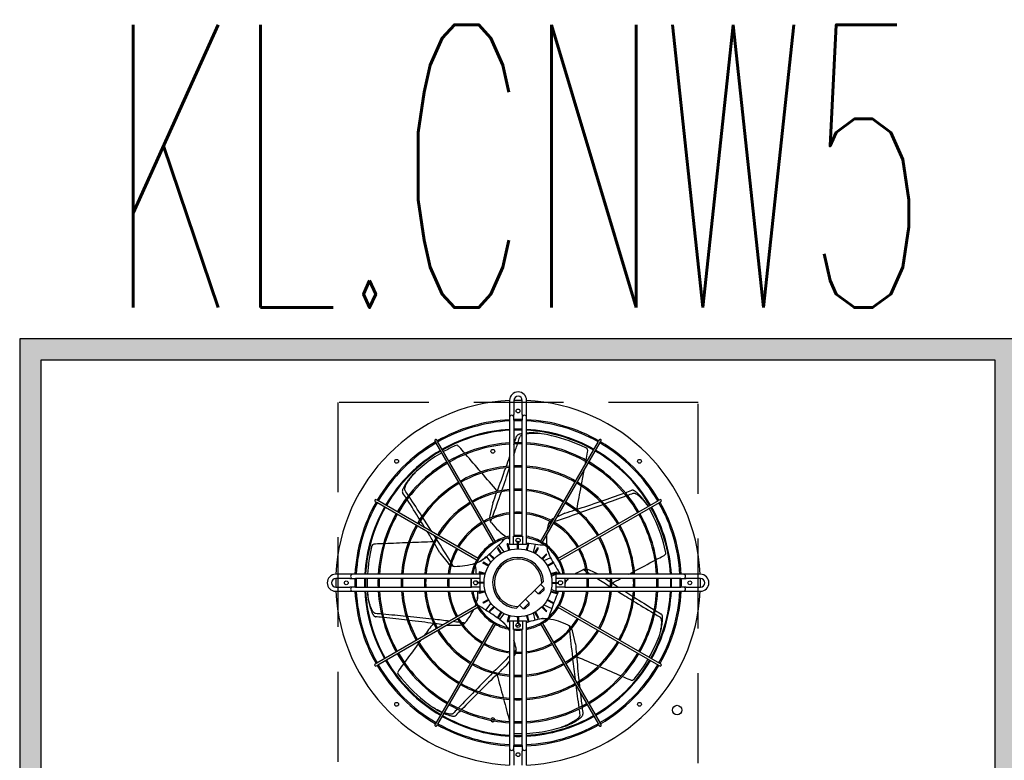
# Model space of a CAD drawing. Header units: millimetres. Extents: x -7955266 to 72030, y -46136 to 9299934.
# Tile 151 of 203: x -5109528 to -5108832, y 6622681 to 6623204. Entities that reach past the tile are written whole.
import ezdxf
from ezdxf.enums import TextEntityAlignment as Align

# ---------------------------------------------------------------- set-up
doc = ezdxf.new("R2010")
doc.units = ezdxf.units.MM
doc.header["$LTSCALE"] = 10
doc.linetypes.add('HIDDEN', pattern=[9.525, 6.35, -3.175])
for name, color, linetype, lineweight in [('BMS_urzadzenia_nr_obw_magistrala', 140, 'Continuous', 13), ('BMS_urzadzenia_WE_WY', 30, 'Continuous', 20), ('IE_ATRYBUTY_ BLOCK_1', 7, 'Continuous', 25), ('IE_ATRYBUTY_ BLOCK_2', 7, 'Continuous', 18), ('IE_urzadzenia', 30, 'Continuous', 25), ('IE_urzadzenia_nr_obw', 94, 'Continuous', 20)]:
    doc.layers.add(name, color=color, linetype=linetype, lineweight=lineweight)
doc.styles.add('ROMANS', font='romans.shx', dxfattribs={"width": 0.8})

# ---------------------------------------------------------------- blocks, each defined once
blk = doc.blocks.new('urzadzenie_klimatyzatorZ')
h = blk.add_hatch(color=256)
h.paths.add_polyline_path([(-337.5, -330), (337.5, -330), (337.5, -15), (-337.5, -15)], flags=16)
h.paths.add_polyline_path([(-352.5, -345), (352.5, -345), (352.5, 0), (-352.5, 0)])
at = {"linetype": 'HIDDEN'}
for p, q in [((-127.5, -45), (-127.5, -300)), ((127.5, -45), (-127.5, -45)), ((127.5, -300), (127.5, -45))]:
    blk.add_line(p, q, dxfattribs=at)
for p, q in [((-6, -43.5), (-6, -53.55)), ((-3, -43.5), (-3, -53.55)), ((3, -53.55), (3, -43.5)), ((6, -53.55), (6, -43.5)), ((-6, -53.55), (-6, -55.5)), ((-6, -55.5), (-6, -57.45)), ((-3, -55.5), (-3, -53.55)), ((-3, -57.45), (-3, -55.5)), ((3, -53.55), (3, -55.5)), ((3, -55.5), (3, -57.45)), ((6, -55.5), (6, -53.55)), ((6, -57.45), (6, -55.5)), ((-6, -57.45), (-6, -145.5)), ((-3, -57.45), (-3, -139.5)), ((3, -139.5), (3, -57.45)), ((6, -145.5), (6, -57.45)), ((-58.77, -72.2), (-58.17, -73.24)), ((-17.15, -144.3), (-58.17, -73.24)), ((-56.88, -72.49), (-57.48, -71.45)), ((-15.85, -143.55), (-56.88, -72.49)), ((15.85, -143.55), (56.88, -72.49)), ((17.15, -144.3), (58.17, -73.24)), ((57.48, -71.45), (56.88, -72.49)), ((58.17, -73.24), (58.77, -72.2)), ((-101.05, -115.02), (-100.01, -115.62)), ((-99.26, -114.33), (-100.3, -113.73)), ((-28.95, -156.65), (-100.01, -115.62)), ((-28.2, -155.35), (-99.26, -114.33)), ((-17.87, -115.96), (-19.97, -125.17)), ((28.2, -155.35), (99.26, -114.33)), ((28.95, -156.65), (100.01, -115.62)), ((100.3, -113.73), (99.26, -114.33)), ((100.01, -115.62), (101.05, -115.02)), ((33.06, -123.28), (27.83, -125.8)), ((25.43, -126.96), (24.55, -127.38)), ((-15.85, -143.55), (-17.15, -144.3)), ((-9.8, -150.59), (-13.66, -145.75)), ((-7.09, -144.89), (-7.67, -145.05)), ((-6.5, -149.4), (-7.67, -145.05)), ((-5.92, -149.24), (-7.09, -144.89)), ((-3.2, -145.5), (-6, -145.5)), ((-3.2, -145.5), (-3.2, -139.5)), ((-3.2, -139.5), (3.2, -139.5)), ((-0.3, -145.5), (-3.2, -145.5)), ((0.37, -143.49), (-0.84, -143.21)), ((-0.3, -148.5), (-0.3, -144)), ((0.3, -144), (-0.3, -144)), ((0.3, -148.5), (0.3, -144)), ((3.2, -145.5), (0.3, -145.5)), ((0.47, -143.49), (0.36, -143.96)), ((3.2, -139.5), (3.2, -145.5)), ((6, -145.5), (3.2, -145.5)), ((5.92, -149.24), (7.09, -144.89)), ((6.5, -149.4), (7.67, -145.05)), ((7.67, -145.05), (7.09, -144.89)), ((11.02, -151.18), (12.4, -145.14)), ((17.15, -144.3), (15.85, -143.55)), ((-55.34, -151.22), (-49.46, -158.6)), ((-19.94, -152.14), (-20.36, -152.56)), ((-17.18, -155.74), (-20.36, -152.56)), ((-16.76, -155.32), (-19.94, -152.14)), ((-13.99, -147.67), (-14.51, -147.97)), ((-12.26, -151.87), (-14.51, -147.97)), ((-11.74, -151.57), (-13.99, -147.67)), ((-0.3, -146.85), (-0.68, -148.51)), ((11.74, -151.57), (13.99, -147.67)), ((12.26, -151.87), (14.51, -147.97)), ((14.51, -147.97), (13.99, -147.67)), ((16.76, -155.32), (19.94, -152.14)), ((17.18, -155.74), (20.36, -152.56)), ((20.36, -152.56), (19.94, -152.14)), ((-28.2, -155.35), (-28.95, -156.65)), ((-24.53, -157.99), (-24.83, -158.51)), ((-20.93, -160.76), (-24.83, -158.51)), ((-20.63, -160.24), (-24.53, -157.99)), ((-22.45, -154.13), (-23.42, -154.9)), ((-22.39, -154.05), (-19.18, -158.07)), ((22.97, -154.78), (18.33, -157.01)), ((20.63, -160.24), (24.53, -157.99)), ((20.93, -160.76), (24.83, -158.51)), ((22.91, -154.7), (22.37, -153.59)), ((24.83, -158.51), (24.53, -157.99)), ((28.95, -156.65), (28.2, -155.35)), ((-118.95, -166.5), (-129, -166.5)), ((-117, -166.5), (-118.95, -166.5)), ((-115.05, -166.5), (-117, -166.5)), ((-27, -166.5), (-115.05, -166.5)), ((-27.45, -164.83), (-27.61, -165.41)), ((-23.26, -166.58), (-27.61, -165.41)), ((-23.1, -166), (-27.45, -164.83)), ((-23.55, -166.5), (-27, -166.5)), ((-27, -166.5), (-27, -169.3)), ((23.1, -166), (27.45, -164.83)), ((23.26, -166.58), (27.61, -165.41)), ((23.54, -167.82), (29.12, -165.13)), ((115.05, -166.5), (27, -166.5)), ((27, -169.3), (27, -166.5)), ((27.61, -165.41), (27.45, -164.83)), ((56.68, -166.5), (50.59, -163.56)), ((117, -166.5), (115.05, -166.5)), ((118.95, -166.5), (117, -166.5)), ((129, -166.5), (118.95, -166.5)), ((-118.95, -169.5), (-129, -169.5)), ((-118.95, -169.5), (-117, -169.5)), ((-117, -169.5), (-115.05, -169.5)), ((-33, -169.5), (-115.05, -169.5)), ((-33, -169.3), (-27, -169.3)), ((-33, -175.7), (-33, -169.3)), ((-24, -172.2), (-28.5, -172.2)), ((-28.5, -172.2), (-28.5, -172.8)), ((-24, -172.8), (-28.5, -172.8)), ((-27, -169.3), (-27, -172.2)), ((-27, -172.8), (-27, -175.7)), ((0.17, -189.3), (16.8, -172.67)), ((15.91, -173.56), (18.46, -176.11)), ((16.8, -172.67), (17.97, -171.5)), ((24, -172.2), (28.5, -172.2)), ((24, -172.8), (28.5, -172.8)), ((27, -172.2), (27, -169.3)), ((27, -169.3), (33, -169.3)), ((27, -175.7), (27, -172.8)), ((28.5, -172.8), (28.5, -172.2)), ((33, -169.3), (33, -175.7)), ((115.05, -169.5), (33, -169.5)), ((115.05, -169.5), (117, -169.5)), ((117, -169.5), (118.95, -169.5)), ((129, -169.5), (118.95, -169.5)), ((-129, -175.5), (-118.95, -175.5)), ((-129, -178.5), (-118.95, -178.5)), ((-117, -175.5), (-118.95, -175.5)), ((-118.95, -178.5), (-117, -178.5)), ((-115.05, -175.5), (-117, -175.5)), ((-117, -178.5), (-115.05, -178.5)), ((-115.05, -175.5), (-33, -175.5)), ((-115.05, -178.5), (-27, -178.5)), ((-27, -175.7), (-33, -175.7)), ((-28.36, -178.6), (-28.36, -179.83)), ((-23.26, -178.42), (-27.61, -179.59)), ((-27.61, -179.59), (-27.45, -180.17)), ((-23.1, -179), (-27.45, -180.17)), ((-27, -175.7), (-27, -178.5)), ((-27, -178.5), (-23.55, -178.5)), ((11.67, -177.8), (14.21, -180.35)), ((14.21, -180.35), (18.46, -176.11)), ((15.49, -180.35), (14.21, -180.35)), ((18.46, -177.38), (15.49, -180.35)), ((18.46, -177.38), (18.46, -176.11)), ((23.1, -179), (27.45, -180.17)), ((23.26, -178.42), (27.61, -179.59)), ((28.18, -179.41), (23.54, -177.18)), ((27, -178.5), (27, -175.7)), ((33, -175.7), (27, -175.7)), ((27, -178.5), (115.05, -178.5)), ((27.45, -180.17), (27.61, -179.59)), ((28.2, -179.31), (28.59, -178.5)), ((33, -175.5), (115.05, -175.5)), ((117, -175.5), (115.05, -175.5)), ((115.05, -178.5), (117, -178.5)), ((118.95, -175.5), (117, -175.5)), ((117, -178.5), (118.95, -178.5)), ((118.95, -175.5), (129, -175.5)), ((118.95, -178.5), (129, -178.5)), ((-20.93, -184.24), (-24.83, -186.49)), ((-24.83, -186.49), (-24.53, -187.01)), ((-20.63, -184.76), (-24.53, -187.01)), ((-19.18, -186.93), (-23.04, -191.77)), ((3.61, -190.96), (7.85, -186.71)), ((7.85, -187.99), (4.88, -190.96)), ((5.3, -184.17), (7.85, -186.71)), ((7.85, -187.99), (7.85, -186.71)), ((18.33, -187.99), (23.92, -190.68)), ((20.63, -184.76), (24.53, -187.01)), ((20.93, -184.24), (24.83, -186.49)), ((24.53, -187.01), (24.83, -186.49)), ((-28.95, -188.35), (-100.01, -229.38)), ((-28.2, -189.65), (-99.26, -230.67)), ((-28.95, -188.35), (-28.2, -189.65)), ((-17.18, -189.26), (-20.36, -192.44)), ((-20.36, -192.44), (-19.94, -192.86)), ((-16.76, -189.68), (-19.94, -192.86)), ((-12.26, -193.13), (-14.51, -197.03)), ((-11.74, -193.43), (-13.99, -197.33)), ((-13.01, -198.43), (-9.8, -194.41)), ((-1, -190.47), (0.17, -189.3)), ((1.06, -188.41), (3.61, -190.96)), ((4.88, -190.96), (3.61, -190.96)), ((12.17, -198.84), (11.02, -193.82)), ((11.74, -193.43), (13.99, -197.33)), ((12.26, -193.13), (14.51, -197.03)), ((16.76, -189.68), (19.94, -192.86)), ((17.18, -189.26), (20.36, -192.44)), ((19.94, -192.86), (20.36, -192.44)), ((28.2, -189.65), (28.95, -188.35)), ((28.2, -189.65), (99.26, -230.67)), ((28.95, -188.35), (100.01, -229.38)), ((-17.15, -200.7), (-58.17, -271.76)), ((-15.85, -201.45), (-56.88, -272.51)), ((-17.15, -200.7), (-15.85, -201.45)), ((-14.51, -197.03), (-13.99, -197.33)), ((-12.92, -198.48), (-11.95, -199.25)), ((-6.5, -195.6), (-7.67, -199.95)), ((-7.67, -199.95), (-7.09, -200.11)), ((-5.92, -195.76), (-7.09, -200.11)), ((-6, -199.5), (-6, -287.55)), ((-6, -199.5), (-3.2, -199.5)), ((-3.2, -205.5), (-3.2, -199.5)), ((-3.2, -199.5), (-0.3, -199.5)), ((-0.68, -196.49), (-0.3, -198.15)), ((-0.3, -196.5), (-0.3, -201)), ((-0.3, -201), (0.3, -201)), ((0.3, -196.5), (0.3, -201)), ((0.3, -199.5), (3.2, -199.5)), ((0.36, -201.04), (0.7, -202.53)), ((3.2, -199.5), (6, -199.5)), ((3.2, -199.5), (3.2, -205.5)), ((5.92, -195.76), (7.09, -200.11)), ((6, -287.55), (6, -199.5)), ((6.5, -195.6), (7.67, -199.95)), ((7.09, -200.11), (7.67, -199.95)), ((12.26, -198.8), (13.46, -198.52)), ((13.99, -197.33), (14.51, -197.03)), ((15.85, -201.45), (17.15, -200.7)), ((15.85, -201.45), (56.88, -272.51)), ((17.15, -200.7), (58.17, -271.76)), ((-50.46, -202.5), (-41.7, -202.5)), ((3.2, -205.5), (-3.2, -205.5)), ((-3, -205.5), (-3, -287.55)), ((3, -287.55), (3, -205.5)), ((40.63, -215.68), (38.53, -206.48)), ((-100.01, -229.38), (-101.05, -229.98)), ((-8.43, -231.19), (-6, -228.14)), ((-3, -224.38), (-2.55, -223.81)), ((101.05, -229.98), (100.01, -229.38)), ((-100.3, -231.27), (-99.26, -230.67)), ((99.26, -230.67), (100.3, -231.27)), ((-58.17, -271.76), (-58.77, -272.8)), ((-57.48, -273.55), (-56.88, -272.51)), ((56.88, -272.51), (57.48, -273.55)), ((58.77, -272.8), (58.17, -271.76)), ((-6, -287.55), (-6, -289.5)), ((-6, -289.5), (-6, -291.45)), ((-6, -291.45), (-6, -301.5)), ((-3, -289.5), (-3, -287.55)), ((-3, -291.45), (-3, -289.5)), ((-3, -291.45), (-3, -301.5)), ((3, -287.55), (3, -289.5)), ((3, -289.5), (3, -291.45)), ((3, -301.5), (3, -291.45)), ((6, -289.5), (6, -287.55)), ((6, -291.45), (6, -289.5)), ((6, -301.5), (6, -291.45))]:
    blk.add_line(p, q)
for points in [[(-352.5, -345), (352.5, -345), (352.5, 0), (-352.5, 0)], [(-337.5, -330), (337.5, -330), (337.5, -15), (-337.5, -15)]]:
    blk.add_lwpolyline(points, close=True)
for centre, radius in [((0, -51), 1.35), ((-17.85, -79.5), 1.38), ((-85.91, -86.59), 1.35), ((85.91, -86.59), 1.35), ((0, -142.5), 1.5), ((0, -172.5), 24), ((-121.5, -172.5), 1.35), ((-30, -172.5), 1.5), ((30, -172.5), 1.5), ((121.5, -172.5), 1.35), ((0, -202.5), 1.5), ((-85.91, -258.41), 1.35), ((85.91, -258.41), 1.35), ((112.5, -262.5), 3.38), ((0, -294), 1.35)]:
    blk.add_circle(centre, radius)
for centre, radius, start, end in [((0, -43.5), 6, 0, 180), ((0, -43.5), 3, 0, 180), ((0, -172.5), 129, 92.66588, 177.33412), ((0, -172.5), 129, 90, 91.33258), ((0, -172.5), 129, 88.66742, 90), ((0, -172.5), 129, 2.66588, 87.33412), ((-4.5, -55.5), 1.5, 0, 180), ((4.5, -55.5), 1.5, 0, 180), ((0, -172.5), 115.5, 92.97774, 119.62795), ((0, -172.5), 114.6, 93.00115, 119.62502), ((0, -172.5), 115.5, 90, 91.48837), ((0, -172.5), 114.6, 90, 91.50006), ((0, -172.5), 115.5, 88.51163, 90), ((0, -172.5), 114.6, 88.49994, 90), ((0, -172.5), 115.5, 60.37205, 87.02226), ((0, -172.5), 114.6, 60.37498, 86.99885), ((0, -172.5), 108.6, 93.16713, 119.60431), ((0, -172.5), 108, 93.18474, 119.60211), ((0, -172.5), 108.6, 90, 91.58296), ((0, -172.5), 108, 90, 91.59175), ((0, -172.5), 108.6, 88.41704, 90), ((0, -172.5), 108, 88.40825, 90), ((3.77, -70.73), 2.89, 105.41195, 152.39858), ((0, -172.5), 108.6, 60.39569, 86.83287), ((0, -172.5), 108, 60.39789, 86.81526), ((9.52, -117.68), 51.18, 85.99579, 93.94029), ((11.68, -110.1), 43.26, 83.47108, 97.53998), ((0, -172.51), 106.69, 81.05087, 82.95161), ((0, -172.52), 106.7, 77.14321, 81.05042), ((0, -172.5), 106.68, 63.3522, 77.14263), ((0, -172.5), 115.5, 120.37205, 149.62795), ((0, -172.5), 114.6, 120.37498, 149.62502), ((-58.12, -71.82), 0.75, 30, 210), ((0, -172.5), 106.68, 114.78054, 119.59719), ((0, -172.5), 99.09, 93.47144, 119.56633), ((0, -172.5), 98.19, 93.5033, 119.56236), ((-42.2, -81.09), 6, 99.362, 114.77827), ((-46.07, -80.45), 6.02, 40.80178, 61.27637), ((0, -172.5), 99.09, 90, 91.73492), ((0, -172.5), 98.19, 90, 91.75083), ((0, -172.5), 99.09, 88.26508, 90), ((0, -172.5), 98.19, 88.24917, 90), ((0, -172.5), 99.09, 60.43367, 86.52856), ((0, -172.5), 98.19, 60.43764, 86.4967), ((58.12, -71.82), 0.75, 330, 150), ((0, -172.5), 114.6, 30.37498, 59.62502), ((0, -172.5), 115.5, 30.37205, 59.62795), ((0, -172.5), 108.6, 120.39569, 149.60431), ((0, -172.5), 108, 120.39789, 149.60211), ((0, -172.5), 106.69, 120.40304, 128.5712), ((45.15, -82.52), 6, 47.93343, 63.3497), ((43.24, -79.09), 6.02, 349.37321, 9.8478), ((0, -172.5), 108, 30.39789, 59.60211), ((0, -172.5), 108.6, 30.39569, 59.60431), ((0, -172.5), 99.09, 120.43367, 149.56633), ((0, -172.5), 98.19, 120.43764, 149.56236), ((0.01, -172.51), 106.7, 128.57178, 132.47899), ((0, -172.5), 82.68, 94.16155, 119.48026), ((0, -172.5), 82.68, 90, 92.0794), ((0, -172.5), 82.68, 87.9206, 90), ((0, -172.5), 82.68, 60.51974, 85.83845), ((0, -172.5), 98.19, 30.43764, 59.56236), ((0, -172.5), 99.09, 30.43367, 59.56633), ((0.01, -172.51), 106.69, 132.47944, 134.38019), ((0, -172.5), 81.78, 94.20743, 119.47454), ((0, -172.5), 81.78, 90, 92.1023), ((0, -172.5), 81.78, 87.8977, 90), ((0, -172.5), 81.78, 60.52546, 85.79257), ((0, -172.5), 82.68, 120.51974, 149.48026), ((0, -172.5), 81.78, 120.52546, 149.47454), ((0, -172.5), 81.78, 30.52546, 59.47454), ((0, -172.5), 82.68, 30.51974, 59.48026), ((0, -172.5), 66.27, 95.1946, 119.35155), ((0, -172.5), 65.37, 95.26632, 119.34262), ((0, -172.5), 66.27, 90, 92.59463), ((0, -172.5), 65.37, 90, 92.63038), ((0, -172.5), 66.27, 87.40537, 90), ((0, -172.5), 65.37, 87.36962, 90), ((0, -172.5), 66.27, 60.64845, 84.8054), ((0, -172.5), 65.37, 60.65738, 84.73368), ((0, -172.5), 115.5, 150.37205, 177.02226), ((0, -172.5), 114.6, 150.37498, 176.99885), ((-100.68, -114.38), 0.75, 60, 240), ((0, -172.5), 66.27, 120.64845, 149.35155), ((0, -172.5), 65.37, 120.65738, 149.34262), ((0, -172.5), 65.37, 30.65738, 59.34262), ((0, -172.5), 66.27, 30.64845, 59.35155), ((0, -172.5), 106.68, 30.40282, 31.52313), ((0, -172.5), 114.6, 3.00115, 29.62502), ((100.68, -114.38), 0.75, 300, 120), ((0, -172.5), 115.5, 2.97774, 29.62795), ((0, -172.5), 108.6, 150.39569, 176.83287), ((0, -172.5), 108, 150.39789, 176.81526), ((0, -172.5), 99.09, 150.43367, 176.52856), ((0, -172.5), 98.19, 150.43764, 176.4967), ((0, -172.5), 49.86, 96.91155, 119.13812), ((0, -172.5), 48.96, 97.03924, 119.12227), ((-14.12, -126.5), 6, 167.14286, 183.53892), ((0, -172.5), 49.86, 90, 93.44948), ((0, -172.5), 48.96, 90, 93.51297), ((0, -172.5), 49.86, 86.55052, 90), ((0, -172.5), 48.96, 86.48703, 90), ((0, -172.5), 49.86, 60.86188, 83.08845), ((0, -172.5), 48.96, 60.87773, 82.96076), ((0, -172.5), 98.19, 3.5033, 29.56236), ((0, -172.5), 99.09, 3.47144, 29.56633), ((-0.02, -172.51), 106.7, 25.71465, 29.59683), ((0, -172.5), 108, 3.18474, 29.60211), ((0, -172.5), 108.6, 3.16713, 29.60431), ((0, -172.5), 82.68, 150.51974, 175.83845), ((0, -172.5), 81.78, 150.52546, 175.79257), ((0, -172.5), 49.86, 120.86188, 149.13812), ((0, -172.5), 48.96, 120.87773, 149.12227), ((-14.12, -126.5), 6, 192.48512, 208.70319), ((-14.12, -126.5), 6, 208.70394, 217.5935), ((15.75, -103.51), 43.69, 217.59448, 236.79235), ((63.76, -141.8), 43.69, 166.16567, 171.6382), ((27.16, -132.78), 6, 157.27537, 166.16493), ((27.16, -132.78), 6, 141.05655, 157.27462), ((27.16, -132.78), 6, 115.71429, 132.11035), ((0, -172.5), 48.96, 30.87773, 59.12227), ((0, -172.5), 49.86, 30.86188, 59.13812), ((0, -172.5), 81.78, 4.20743, 29.47454), ((0, -172.5), 82.68, 4.16155, 29.48026), ((0, -172.5), 106.68, 11.92363, 25.71406), ((0, -172.5), 33.45, 90, 95.14555), ((0, -172.5), 33.45, 84.85445, 90), ((63.76, -141.8), 43.69, 176.46588, 185.36401), ((-97.78, -148.5), 6, 150.79057, 166.20685), ((-100.69, -151.13), 6.02, 92.23035, 112.70494), ((0, -172.5), 66.27, 150.64845, 174.8054), ((0, -172.5), 65.37, 150.65738, 174.73368), ((0, -172.5), 32.55, 100.62218, 169.37782), ((0, -172.5), 33.45, 121.28477, 148.71523), ((-131.03, -31.18), 164.02, 311.48257, 315.69157), ((0, -172.5), 33.45, 100.33319, 118.71523), ((28.8, 18.06), 164.02, 260.054, 260.25352), ((0, -172.5), 33.45, 61.28477, 79.66681), ((0, -172.5), 32.55, 10.62218, 79.37782), ((28.8, 18.06), 164.02, 262.01114, 264.263), ((0, -172.5), 33.45, 31.28477, 58.71523), ((0, -172.5), 65.37, 5.26632, 29.34262), ((0, -172.5), 66.27, 5.1946, 29.35155), ((0, -172.5), 106.68, 166.20923, 176.7757), ((0, -172.5), 49.86, 150.86188, 173.08845), ((0, -172.5), 48.96, 150.87773, 172.96076), ((63.78, -141.79), 43.71, 189.75303, 190.89337), ((66.62, -133.91), 48.4, 198.41107, 205.55125), ((66.12, -132.65), 48.5, 201.03239, 205.57701), ((0, -172.5), 48.96, 7.03924, 29.12227), ((0, -172.5), 49.86, 6.91155, 29.13812), ((99.99, -148.07), 6.02, 297.94464, 318.41923), ((98.51, -151.7), 6, 356.50486, 11.92113), ((-44.76, -154.86), 6, 218.57143, 234.96749), ((-44.12, -117.17), 43.69, 269.02305, 288.22092), ((0, -172.5), 33.45, 151.28477, 169.66681), ((-52.45, -116.14), 48.4, 301.26821, 308.40839), ((-44.13, -117.16), 43.71, 292.61018, 293.75051), ((-53.57, -116.9), 48.5, 303.88953, 308.43415), ((0, -172.5), 18, 3.18969, 266.81031), ((0, -172.5), 16.8, 359.41531, 270.58469), ((166.94, -76.2), 164.02, 208.62542, 212.83443), ((0, -172.5), 33.45, 10.33319, 28.71523), ((-129, -172.5), 6, 90, 270), ((-117, -168), 1.5, 90, 270), ((-44.76, -154.86), 6, 243.91369, 260.13176), ((-44.76, -154.86), 6, 260.13251, 269.02207), ((63.76, -203.21), 43.7, 114.7381, 122.85348), ((47.99, -168.97), 6, 105.84679, 114.73635), ((47.98, -168.97), 6, 89.62798, 105.84605), ((47.98, -168.97), 6, 64.28571, 80.68178), ((117, -168), 1.5, 270, 90), ((129, -172.5), 6, 270, 90), ((-129, -172.5), 3, 90, 270), ((0, -172.5), 129, 178.66742, 181.33258), ((0, -172.5), 115.5, 178.51163, 181.48837), ((0, -172.5), 114.6, 178.49994, 181.50006), ((0, -172.5), 108.6, 178.41704, 181.58296), ((0, -172.5), 108, 178.40825, 181.59175), ((0, -172.5), 106.68, 178.38857, 179.99998), ((0, -172.5), 99.09, 178.26508, 181.73492), ((0, -172.5), 98.19, 178.24917, 181.75083), ((0, -172.5), 82.68, 177.9206, 182.0794), ((0, -172.5), 81.78, 177.8977, 182.1023), ((0, -172.5), 66.27, 177.40537, 182.59463), ((0, -172.5), 65.37, 177.36962, 182.63038), ((0, -172.5), 49.86, 176.55052, 183.44948), ((0, -172.5), 48.96, 176.48703, 183.51297), ((0, -172.5), 33.45, 174.85445, 185.14555), ((-192.19, -186.83), 164.02, 4.73232, 5.36608), ((0, -172.5), 33.45, 354.85445, 5.14555), ((0, -172.5), 48.96, 356.48703, 3.51297), ((0, -172.5), 49.86, 356.55052, 3.44948), ((0, -172.5), 65.37, 357.36962, 2.63038), ((0, -172.5), 66.27, 357.40537, 2.59463), ((0, -172.5), 81.78, 357.8977, 2.1023), ((0, -172.5), 82.68, 357.9206, 2.0794), ((0, -172.5), 98.19, 358.24917, 1.75083), ((0, -172.5), 99.09, 358.26508, 1.73492), ((0, -172.5), 108, 358.40825, 1.59175), ((0, -172.5), 108.6, 358.41704, 1.58296), ((0, -172.5), 114.6, 358.49994, 1.50006), ((0, -172.5), 115.5, 358.51163, 1.48837), ((0, -172.5), 129, 358.66742, 1.33258), ((129, -172.5), 3, 270, 90), ((0, -172.5), 129, 182.66588, 267.33412), ((-117, -177), 1.5, 90, 270), ((0, -172.5), 115.5, 182.97774, 209.62795), ((0, -172.5), 114.6, 183.00115, 209.62502), ((0, -172.5), 108.6, 183.16713, 209.60431), ((0, -172.5), 108, 183.18474, 209.60211), ((0.01, -172.5), 106.69, 183.90801, 185.80876), ((0, -172.5), 99.09, 183.47144, 209.56633), ((0, -172.5), 98.19, 183.5033, 209.56236), ((0, -172.5), 82.68, 184.16155, 209.48026), ((0, -172.5), 81.78, 184.20743, 209.47454), ((0, -172.5), 66.27, 185.1946, 209.35155), ((0, -172.5), 65.37, 185.26632, 209.34262), ((0, -172.5), 49.86, 186.91155, 209.13812), ((0, -172.5), 48.96, 187.03924, 209.12227), ((0, -172.5), 33.45, 190.33319, 208.71523), ((0, -172.5), 32.55, 190.62218, 259.37782), ((-76.77, -178.36), 48.4, 352.69678, 359.83697), ((-76.87, -179.72), 48.5, 355.3181, 359.86272), ((0, -172.5), 32.55, 280.62218, 349.37782), ((0, -172.5), 129, 272.66588, 357.33412), ((179.37, -242.98), 164.02, 157.19685, 161.40586), ((0, -172.5), 33.45, 331.28477, 349.66681), ((0, -172.5), 48.96, 330.87773, 352.96076), ((0, -172.5), 49.86, 330.86188, 353.08845), ((0, -172.5), 65.37, 330.65738, 354.73368), ((0, -172.5), 66.27, 330.64845, 354.8054), ((0, -172.5), 81.78, 330.52546, 355.79257), ((0, -172.5), 82.68, 330.51974, 355.83845), ((0, -172.5), 98.19, 330.43764, 356.4967), ((0, -172.5), 99.09, 330.43367, 356.52856), ((0, -172.5), 108, 330.39789, 356.81526), ((0, -172.5), 108.6, 330.39569, 356.83287), ((0, -172.5), 114.6, 330.37498, 356.99885), ((0, -172.5), 115.5, 330.37205, 357.02226), ((117, -177), 1.5, 270, 90), ((-70.78, -172.5), 43.71, 344.03875, 345.17909), ((-70.77, -172.5), 43.7, 320.45235, 334.20966), ((0, -172.5), 33.45, 211.28477, 238.71523), ((-108.62, -331.69), 164.02, 54.33971, 58.54872), ((0, -172.5), 33.45, 301.28477, 328.71523), ((0, -172.5), 49.86, 210.86188, 239.13812), ((0, -172.5), 48.96, 210.87773, 239.12227), ((-41.7, -196.5), 6, 295.34227, 311.56033), ((-41.7, -196.5), 6, 311.56108, 320.45064), ((0, -172.5), 33.45, 241.28477, 259.66681), ((-43.28, -236.17), 48.4, 44.12535, 51.26554), ((-42.28, -237.1), 48.5, 46.74668, 51.29129), ((-44.14, -227.84), 43.71, 35.46732, 36.60766), ((56.74, -356.68), 164.02, 105.76828, 108.01928), ((0, -172.5), 33.45, 280.33319, 298.71523), ((22.8, -246.04), 48.4, 95.55392, 102.69411), ((24.14, -245.83), 48.5, 98.17525, 102.71986), ((15.75, -241.51), 43.71, 86.89589, 88.03623), ((15.75, -241.49), 43.69, 63.30877, 82.50664), ((0, -172.5), 48.96, 300.87773, 329.12227), ((0, -172.5), 49.86, 300.86188, 329.13812), ((0, -172.5), 66.27, 210.64845, 239.35155), ((0, -172.5), 65.37, 210.65738, 239.34262), ((-41.7, -196.5), 6, 270, 286.39606), ((0, -172.5), 33.45, 264.85445, 275.14555), ((56.74, -356.68), 164.02, 109.68806, 109.97729), ((0, -172.5), 65.37, 300.65738, 329.34262), ((0, -172.5), 66.27, 300.64845, 329.35155), ((32.68, -207.82), 6, 54.41822, 63.30778), ((32.68, -207.82), 6, 38.19941, 54.41748), ((32.68, -207.82), 6, 12.85714, 29.2532), ((-0.01, -172.5), 106.69, 338.19372, 340.09447), ((0, -172.5), 82.68, 210.51974, 239.48026), ((0, -172.5), 81.78, 210.52546, 239.47454), ((0, -172.5), 48.96, 240.87773, 262.96076), ((-44.13, -227.83), 43.7, 11.88084, 19.75253), ((0, -172.5), 48.96, 277.03924, 299.12227), ((0, -172.5), 81.78, 300.52546, 329.47454), ((0, -172.5), 82.68, 300.51974, 329.48026), ((-0.02, -172.49), 106.7, 334.28607, 338.19327), ((0, -172.5), 99.09, 210.43367, 239.56633), ((0, -172.5), 98.19, 210.43764, 239.56236), ((0, -172.5), 49.86, 240.86188, 263.08845), ((0, -172.5), 48.96, 266.48703, 273.51297), ((0, -172.5), 49.86, 266.55052, 273.44948), ((-7.24, -220.07), 6, 321.42857, 337.82463), ((-7.24, -220.07), 6, 346.77084, 2.9889), ((-7.24, -220.07), 6, 2.98965, 11.87921), ((0, -172.5), 49.86, 276.91155, 299.13812), ((0, -172.5), 98.19, 300.43764, 329.56236), ((0, -172.5), 99.09, 300.43367, 329.56633), ((-0.04, -172.48), 106.73, 330.40369, 334.28484), ((0, -172.5), 108.6, 210.39569, 239.60431), ((0, -172.5), 108, 210.39789, 239.60211), ((0, -172.5), 65.37, 240.65738, 264.73368), ((0, -172.5), 65.37, 275.26632, 299.34262), ((0, -172.5), 108, 300.39789, 329.60211), ((0, -172.5), 108.6, 300.39569, 329.60431), ((-0.01, -172.5), 106.69, 320.49518, 329.59683), ((-100.68, -230.62), 0.75, 120, 300), ((0, -172.5), 115.5, 210.37205, 239.62795), ((0, -172.5), 114.6, 210.37498, 239.62502), ((-79.49, -237.9), 6.02, 143.65892, 164.13351), ((-79.73, -233.98), 6, 202.21914, 217.63542), ((0, -172.5), 66.27, 240.64845, 264.8054), ((0, -172.5), 66.27, 275.1946, 299.35155), ((0, -172.5), 114.6, 300.37498, 329.62502), ((0, -172.5), 115.5, 300.37205, 329.62795), ((100.68, -230.62), 0.75, 240, 60), ((0, -172.5), 106.68, 217.63791, 231.42834), ((0, -172.5), 81.78, 240.52546, 265.79257), ((0, -172.5), 65.37, 267.36962, 272.63038), ((0, -172.5), 66.27, 267.40537, 272.59463), ((0, -172.5), 81.78, 274.20743, 299.47454), ((81.45, -235.44), 6.02, 246.51607, 266.99066), ((77.68, -236.55), 6, 305.07629, 320.49256), ((0, -172.5), 82.68, 240.51974, 265.83845), ((0, -172.5), 82.68, 274.16155, 299.48026), ((0.01, -172.48), 106.7, 231.42892, 235.33613), ((0, -172.5), 81.78, 267.8977, 272.1023), ((0, -172.5), 82.68, 267.9206, 272.0794), ((0.01, -172.49), 106.69, 235.33658, 237.23733), ((-36.29, -221.26), 45.98, 237.97715, 247.87591), ((-31.57, -216.25), 52.89, 240.34737, 245.1121), ((0, -172.5), 99.09, 240.43367, 266.52856), ((0, -172.5), 98.19, 240.43764, 266.4967), ((0, -172.5), 98.19, 273.5033, 299.56236), ((0, -172.5), 99.09, 273.47144, 299.56633), ((0, -172.5), 108.6, 240.39569, 266.83287), ((0, -172.5), 108, 240.39789, 266.81526), ((-17.85, -269.4), 1.38, 193.12086, 326.00419), ((-17.85, -269.4), 1.38, 90, 154.89456), ((-17.85, -269.4), 1.38, 4.23049, 90), ((0, -172.5), 98.19, 268.24917, 271.75083), ((0, -172.5), 99.09, 268.26508, 271.73492), ((0, -172.5), 108, 273.18474, 299.60211), ((0, -172.5), 108.6, 273.16713, 299.60431), ((-58.12, -273.18), 0.75, 150, 330), ((0, -172.5), 115.5, 240.37205, 267.02226), ((0, -172.5), 114.6, 240.37498, 266.99885), ((0, -172.5), 114.6, 273.00115, 299.62502), ((0, -172.5), 115.5, 272.97774, 299.62795), ((0, -172.5), 106.68, 273.22422, 282.85711), ((0, -172.48), 106.7, 282.85749, 286.7647), ((0, -172.49), 106.69, 286.76515, 288.6659), ((58.12, -273.18), 0.75, 210, 30), ((-1.64, -273.16), 6.01, 256.91108, 269.06117), ((0, -172.5), 108, 268.40825, 271.59175), ((0, -172.5), 108.6, 268.41704, 271.58296), ((0, -172.48), 106.7, 269.06654, 271.61117), ((-4.5, -289.5), 1.5, 180, 0), ((0, -172.5), 114.6, 268.49994, 271.50006), ((0, -172.5), 115.5, 268.51163, 271.48837), ((4.5, -289.5), 1.5, 180, 0)]:
    blk.add_arc(centre, radius, start, end)
for centre, major_axis, ratio, start_param, end_param in [((1105.12, 4858.32), (-1143.63, -5010.56), 0.018843, 0.181938, 0.187017), ((1105.12, 4858.32), (-1148.94, -5033.84), 0.018843, 0.206114, 0.210059), ((946.56, -1426.9), (1488.31, -1866.29), 0.040757, 2.343333, 2.346709), ((1105.12, 4858.32), (-1148.94, -5033.84), 0.018843, 0.19712, 0.205219), ((1105.12, 4858.32), (-1143.63, -5010.56), 0.018843, 0.180443, 0.180909), ((946.56, -1426.9), (1488.31, -1866.29), 0.040757, 2.333158, 2.342778), ((1105.12, 4858.32), (-1143.63, -5010.56), 0.018843, 0.161837, 0.170185), ((-390.56, -1694.66), (-531.17, -2327.22), 0.040757, 2.343333, 2.346709), ((-390.56, -1694.66), (-531.17, -2327.22), 0.040757, 2.34174, 2.342778), ((946.56, -1426.9), (1488.31, -1866.29), 0.040757, 2.322894, 2.332595), ((1105.12, 4858.32), (-1143.63, -5010.56), 0.018843, 0.137514, 0.160637), ((1105.12, 4858.32), (-1148.94, -5033.84), 0.018843, 0.169281, 0.187526), ((-390.56, -1694.66), (-531.17, -2327.22), 0.040757, 2.333158, 2.339108), ((-390.56, -1694.66), (-531.17, -2327.22), 0.040757, 2.322894, 2.332595), ((-3244.22, 3828.18), (3204.37, -4018.16), 0.018843, 0.181938, 0.187017), ((-3244.22, 3828.18), (3219.26, -4036.83), 0.018843, 0.206114, 0.210059), ((1105.12, 4858.32), (-1148.94, -5033.84), 0.018843, 0.144674, 0.168097), ((1105.12, 4858.32), (-1143.63, -5010.56), 0.018843, 0.124789, 0.135982), ((4622.28, 2100.15), (-4630.45, -2229.91), 0.018843, 0.161837, 0.180909), ((4622.28, 2100.15), (-4651.97, -2240.27), 0.018843, 0.188944, 0.205219), ((4622.28, 2100.15), (-4630.45, -2229.91), 0.018843, 0.181938, 0.187017), ((4622.28, 2100.15), (-4651.97, -2240.27), 0.018843, 0.206114, 0.210059), ((-3244.22, 3828.18), (3204.37, -4018.16), 0.018843, 0.161837, 0.180909), ((-3244.22, 3828.18), (3219.26, -4036.83), 0.018843, 0.188944, 0.205219), ((4622.28, 2100.15), (-4630.45, -2229.91), 0.018843, 0.137514, 0.160637), ((4622.28, 2100.15), (-4651.97, -2240.27), 0.018843, 0.169281, 0.187941), ((4622.28, 2100.15), (-4651.97, -2240.27), 0.018843, 0.146026, 0.168097), ((4622.28, 2100.15), (-4630.45, -2229.91), 0.018843, 0.124789, 0.135982), ((-3244.22, 3828.18), (3204.37, -4018.16), 0.018843, 0.153372, 0.160637), ((-3244.22, 3828.18), (3219.26, -4036.83), 0.018843, 0.1749, 0.187941), ((1105.12, 4858.32), (-1148.94, -5033.84), 0.018843, 0.13987, 0.143049), ((4622.28, 2100.15), (-4651.97, -2240.27), 0.018843, 0.13987, 0.143016), ((-3244.22, 3828.18), (3204.37, -4018.16), 0.018843, 0.137514, 0.149342), ((-3244.22, 3828.18), (3219.26, -4036.83), 0.018843, 0.169281, 0.171277), ((1570.9, -214.55), (-2387.07, 0), 0.040757, -0.79826, -0.794884), ((1570.9, -214.55), (-2387.07, 0), 0.040757, -0.808434, -0.798814), ((1570.9, -214.55), (-2387.07, 0), 0.040757, -0.818699, -0.808998), ((-3244.22, 3828.18), (3204.37, -4018.16), 0.018843, 0.124789, 0.135982), ((-3244.22, 3828.18), (3219.26, -4036.83), 0.018843, 0.144674, 0.168097), ((-61.35, -163.02), (-76.06, -60.66), 0.192511, 2.087387, 2.163873), ((-30.84, -118.63), (94.85, -21.65), 0.192511, -1.054205, -0.97772), ((-3244.22, 3828.18), (3219.26, -4036.83), 0.018843, 0.13987, 0.143049), ((-45.66, -214.55), (0, -97.29), 0.192511, 2.087387, 2.163873), ((-1433.58, -816.2), (-2150.68, -1035.71), 0.040757, 2.333158, 2.342778), ((-1433.58, -816.2), (-2150.68, -1035.71), 0.040757, 2.343333, 2.346709), ((22.89, -114.8), (42.21, -87.65), 0.192511, -1.054205, -1.035545), ((4658.77, -2369.37), (4651.97, -2240.27), 0.018843, 3.281463, 3.284642), ((4658.77, -2369.37), (4651.97, -2240.27), 0.018843, 3.286266, 3.289555), ((-1433.58, -816.2), (-2150.68, -1035.71), 0.040757, 2.330442, 2.332595), ((4658.77, -2369.37), (4651.97, -2240.27), 0.018843, 3.296618, 3.30969), ((4658.77, -2369.37), (4630.45, -2229.91), 0.018843, 3.271357, 3.277575), ((4658.77, -2369.37), (4630.45, -2229.91), 0.018843, 3.279106, 3.286668), ((-1433.58, -816.2), (-2150.68, -1035.71), 0.040757, 2.322894, 2.32675), ((4658.77, -2369.37), (4651.97, -2240.27), 0.018843, 3.31643, 3.329534), ((4658.77, -2369.37), (4630.45, -2229.91), 0.018843, 3.293869, 3.30223), ((4658.77, -2369.37), (4651.97, -2240.27), 0.018843, 3.330536, 3.346812), ((4658.77, -2369.37), (4630.45, -2229.91), 0.018843, 3.303429, 3.322502), ((-5150.6, -214.55), (-5163.3, 0), 0.018843, 3.347706, 3.351652), ((-5150.6, -214.55), (5163.3, 0), 0.018843, 0.188944, 0.205219), ((4.41, -234.42), (76.06, -60.66), 0.192511, 2.087387, 2.163873), ((59.38, -154.42), (-42.21, -87.65), 0.192511, -1.054205, -0.97772), ((4658.77, -2369.37), (4651.97, -2240.27), 0.018843, 3.347706, 3.351652), ((4658.77, -2369.37), (4630.45, -2229.91), 0.018843, 3.323531, 3.328609), ((-5150.6, -214.55), (-5139.42, 0), 0.018843, 3.323531, 3.328609), ((-5150.6, -214.55), (5139.42, 0), 0.018843, 0.161837, 0.180909), ((-5150.6, -214.55), (5163.3, 0), 0.018843, 0.169281, 0.187941), ((-5150.6, -214.55), (5139.42, 0), 0.018843, 0.137514, 0.160637), ((1012.32, 1029.46), (-1488.31, -1866.29), 0.040757, -0.818699, -0.812439), ((-5150.6, -214.55), (5163.3, 0), 0.018843, 0.154092, 0.168097), ((-5150.6, -214.55), (-5139.42, 0), 0.018843, 3.269232, 3.277575), ((-5150.6, -214.55), (-5163.3, 0), 0.018843, 3.286266, 3.29253), ((-5150.6, -214.55), (5163.3, 0), 0.018843, 0.13987, 0.143049), ((51.16, -207.66), (-94.85, -21.65), 0.192511, -1.054205, -1.028833), ((1187.11, -5184.6), (1148.94, -5033.84), 0.018843, 3.281463, 3.284642), ((1187.11, -5184.6), (1148.94, -5033.84), 0.018843, 3.286266, 3.30969), ((1012.32, 1029.46), (-1488.31, -1866.29), 0.040757, -0.808434, -0.798814), ((1012.32, 1029.46), (-1488.31, -1866.29), 0.040757, -0.81028, -0.808998), ((1187.11, -5184.6), (1143.63, -5010.56), 0.018843, 3.266381, 3.277575), ((-3178.47, -4225.62), (-3219.26, -4036.83), 0.018843, 3.281463, 3.284642), ((1012.32, 1029.46), (-1488.31, -1866.29), 0.040757, -0.79826, -0.794884), ((-3178.47, -4225.62), (-3219.26, -4036.83), 0.018843, 3.2903, 3.30969), ((1187.11, -5184.6), (1148.94, -5033.84), 0.018843, 3.310873, 3.326886), ((1187.11, -5184.6), (1143.63, -5010.56), 0.018843, 3.279106, 3.30223), ((-1397.09, 546.98), (2150.68, -1035.71), 0.040757, -0.818699, -0.808998), ((-3178.47, -4225.62), (-3219.26, -4036.83), 0.018843, 3.310873, 3.329534), ((-3178.47, -4225.62), (-3204.37, -4018.16), 0.018843, 3.266381, 3.277575), ((-1397.09, 546.98), (2150.68, -1035.71), 0.040757, -0.808434, -0.798814), ((-3178.47, -4225.62), (-3204.37, -4018.16), 0.018843, 3.279106, 3.30223), ((-308.56, 1368.37), (531.17, -2327.22), 0.040757, -0.818699, -0.808998), ((1187.11, -5184.6), (1143.63, -5010.56), 0.018843, 3.303429, 3.307666), ((-1397.09, 546.98), (2150.68, -1035.71), 0.040757, -0.79826, -0.794884), ((-3178.47, -4225.62), (-3219.26, -4036.83), 0.018843, 3.330536, 3.346812), ((-3178.47, -4225.62), (-3204.37, -4018.16), 0.018843, 3.303429, 3.322502), ((1187.11, -5184.6), (1148.94, -5033.84), 0.018843, 3.330889, 3.346812), ((1187.11, -5184.6), (1143.63, -5010.56), 0.018843, 3.312015, 3.322502), ((-308.56, 1368.37), (531.17, -2327.22), 0.040757, -0.808434, -0.798815), ((-3178.47, -4225.62), (-3219.26, -4036.83), 0.018843, 3.347706, 3.351652), ((-3178.47, -4225.62), (-3204.37, -4018.16), 0.018843, 3.323531, 3.328609), ((1187.11, -5184.6), (1148.94, -5033.84), 0.018843, 3.347706, 3.351652), ((1187.11, -5184.6), (1143.63, -5010.56), 0.018843, 3.323531, 3.328609)]:
    blk.add_ellipse(centre, major_axis=major_axis, ratio=ratio, start_param=start_param, end_param=end_param)
for points, knots in [([(3, -66.98), (2.65, -67.04), (2.29, -67.11), (1.57, -67.28), (1.22, -67.38), (0.72, -67.55), (0.55, -67.61), (0.23, -67.75), (0.08, -67.82), (-0.28, -68.03), (-0.5, -68.17), (-0.77, -68.45), (-0.85, -68.55), (-0.95, -68.73), (-0.99, -68.8), (-1.02, -68.88)], [105.823819, 105.823819, 105.823819, 105.823819, 109.253118, 109.253118, 112.682473, 112.682473, 114.39715, 114.39715, 116.111827, 116.111827, 118.548976, 118.548976, 119.767551, 119.767551, 120.608571, 120.608571, 120.608571, 120.608571]), ([(-74.61, -96.25), (-74.87, -96.53), (-75.12, -96.81), (-75.81, -97.6), (-76.25, -98.12), (-77.1, -99.16), (-77.51, -99.69), (-78.31, -100.76), (-78.7, -101.3), (-79.43, -102.37), (-79.78, -102.91), (-80.28, -103.74), (-80.46, -104.05), (-80.8, -104.68), (-80.97, -105), (-81.28, -105.66), (-81.43, -106), (-81.61, -106.51), (-81.66, -106.67), (-81.75, -107.01), (-81.79, -107.18), (-81.86, -107.58), (-81.88, -107.85), (-81.83, -108.23), (-81.8, -108.35), (-81.73, -108.54), (-81.69, -108.62), (-81.64, -108.69)], [72.856457, 72.856457, 72.856457, 72.856457, 76.498272, 76.498272, 82.972306, 82.972306, 89.446341, 89.446341, 95.920375, 95.920375, 102.39441, 102.39441, 105.823764, 105.823764, 109.253118, 109.253118, 112.682473, 112.682473, 114.39715, 114.39715, 116.111827, 116.111827, 118.548976, 118.548976, 119.767551, 119.767551, 120.608571, 120.608571, 120.608571, 120.608571]), ([(-79.86, -107.27), (-79.91, -107.2), (-79.95, -107.12), (-80.03, -106.92), (-80.06, -106.8), (-80.11, -106.54), (-80.11, -106.41), (-80.11, -106.15), (-80.1, -106.03), (-80.07, -105.75), (-80.04, -105.59), (-79.96, -105.27), (-79.92, -105.11), (-79.77, -104.63), (-79.65, -104.31), (-79.37, -103.68), (-79.22, -103.37), (-78.92, -102.77), (-78.76, -102.48), (-78.3, -101.69), (-77.98, -101.17), (-77.3, -100.13), (-76.94, -99.62), (-76.2, -98.6), (-75.81, -98.09), (-75.01, -97.1), (-74.6, -96.6), (-73.49, -95.32), (-72.77, -94.55), (-72.04, -93.82)], [116.818504, 116.818504, 116.818504, 116.818504, 117.674315, 117.674315, 118.90653, 118.90653, 120.138745, 120.138745, 121.370961, 121.370961, 122.9854, 122.9854, 124.599839, 124.599839, 127.828717, 127.828717, 131.057596, 131.057596, 134.286474, 134.286474, 140.459649, 140.459649, 146.632824, 146.632824, 152.805999, 152.805999, 158.979173, 158.979173, 169.240552, 169.240552, 169.240552, 169.240552]), ([(90.94, -116.72), (90.72, -116.41), (90.51, -116.11), (89.89, -115.25), (89.48, -114.72), (88.66, -113.65), (88.23, -113.13), (87.37, -112.12), (86.93, -111.62), (86.04, -110.66), (85.59, -110.2), (84.9, -109.53), (84.64, -109.29), (84.1, -108.81), (83.82, -108.58), (83.25, -108.13), (82.95, -107.91), (82.5, -107.62), (82.35, -107.53), (82.04, -107.37), (81.89, -107.29), (81.51, -107.14), (81.25, -107.06), (80.87, -107.02), (80.75, -107.02), (80.54, -107.05), (80.46, -107.07), (80.38, -107.1)], [72.856457, 72.856457, 72.856457, 72.856457, 76.498272, 76.498272, 82.972306, 82.972306, 89.446341, 89.446341, 95.920375, 95.920375, 102.39441, 102.39441, 105.823764, 105.823764, 109.253118, 109.253118, 112.682473, 112.682473, 114.39715, 114.39715, 116.111827, 116.111827, 118.548976, 118.548976, 119.767551, 119.767551, 120.608571, 120.608571, 120.608571, 120.608571]), ([(81.37, -109.16), (81.45, -109.13), (81.53, -109.1), (81.74, -109.07), (81.87, -109.06), (82.13, -109.08), (82.26, -109.1), (82.51, -109.16), (82.63, -109.2), (82.9, -109.29), (83.04, -109.36), (83.34, -109.5), (83.48, -109.58), (83.92, -109.83), (84.2, -110.02), (84.76, -110.43), (85.03, -110.64), (85.54, -111.08), (85.79, -111.3), (86.46, -111.92), (86.9, -112.35), (87.75, -113.24), (88.17, -113.7), (89, -114.66), (89.41, -115.15), (90.21, -116.15), (90.59, -116.66), (91.3, -117.63), (91.63, -118.09), (91.94, -118.55)], [116.818504, 116.818504, 116.818504, 116.818504, 117.674315, 117.674315, 118.90653, 118.90653, 120.138745, 120.138745, 121.370961, 121.370961, 122.9854, 122.9854, 124.599839, 124.599839, 127.828717, 127.828717, 131.057596, 131.057596, 134.286474, 134.286474, 140.459649, 140.459649, 146.632824, 146.632824, 152.805999, 152.805999, 158.979173, 158.979173, 164.453305, 164.453305, 164.453305, 164.453305]), ([(0.46, -143.51), (0.43, -143.5), (0.4, -143.5), (-0.21, -143.36), (-0.8, -143.21), (-1.4, -143.04)], [51.900767, 51.900767, 51.900767, 51.900767, 52.250056, 52.250056, 58.635791, 58.635791, 58.635791, 58.635791]), ([(-100.79, -194.27), (-100.88, -194.26), (-100.96, -194.24), (-101.17, -194.18), (-101.29, -194.13), (-101.51, -194.01), (-101.62, -193.93), (-101.82, -193.77), (-101.91, -193.68), (-102.11, -193.48), (-102.22, -193.36), (-102.42, -193.1), (-102.52, -192.97), (-102.8, -192.55), (-102.97, -192.25), (-103.29, -191.65), (-103.44, -191.34), (-103.72, -190.72), (-103.85, -190.42), (-104.19, -189.57), (-104.39, -188.99), (-104.77, -187.82), (-104.95, -187.22), (-105.29, -186), (-105.44, -185.38), (-105.72, -184.13), (-105.85, -183.51), (-106.16, -181.84), (-106.32, -180.79), (-106.43, -179.77)], [116.818504, 116.818504, 116.818504, 116.818504, 117.674315, 117.674315, 118.90653, 118.90653, 120.138745, 120.138745, 121.370961, 121.370961, 122.9854, 122.9854, 124.599839, 124.599839, 127.828717, 127.828717, 131.057596, 131.057596, 134.286474, 134.286474, 140.459649, 140.459649, 146.632824, 146.632824, 152.805999, 152.805999, 158.979173, 158.979173, 169.240552, 169.240552, 169.240552, 169.240552]), ([(28.16, -179.4), (28.17, -179.37), (28.19, -179.34), (28.33, -179.04), (28.47, -178.77), (28.6, -178.5)], [51.900767, 51.900767, 51.900767, 51.900767, 52.250056, 52.250056, 55.469243, 55.469243, 55.469243, 55.469243]), ([(-106.13, -183.3), (-106.07, -183.67), (-106.01, -184.04), (-105.83, -185.07), (-105.69, -185.74), (-105.41, -187.05), (-105.25, -187.71), (-104.92, -189), (-104.74, -189.63), (-104.35, -190.88), (-104.15, -191.49), (-103.81, -192.4), (-103.68, -192.73), (-103.41, -193.39), (-103.26, -193.72), (-102.93, -194.38), (-102.76, -194.7), (-102.48, -195.16), (-102.38, -195.3), (-102.18, -195.58), (-102.07, -195.72), (-101.79, -196.02), (-101.6, -196.2), (-101.27, -196.4), (-101.16, -196.46), (-100.96, -196.52), (-100.88, -196.54), (-100.79, -196.55)], [72.856457, 72.856457, 72.856457, 72.856457, 76.498272, 76.498272, 82.972306, 82.972306, 89.446341, 89.446341, 95.920375, 95.920375, 102.39441, 102.39441, 105.823764, 105.823764, 109.253118, 109.253118, 112.682473, 112.682473, 114.39715, 114.39715, 116.111827, 116.111827, 118.548976, 118.548976, 119.767551, 119.767551, 120.608571, 120.608571, 120.608571, 120.608571]), ([(100.31, -208.82), (100.42, -208.46), (100.52, -208.1), (100.8, -207.09), (100.97, -206.43), (101.28, -205.12), (101.43, -204.47), (101.68, -203.16), (101.8, -202.51), (101.99, -201.22), (102.07, -200.58), (102.16, -199.62), (102.19, -199.26), (102.23, -198.55), (102.24, -198.18), (102.23, -197.45), (102.22, -197.08), (102.16, -196.55), (102.14, -196.38), (102.07, -196.03), (102.03, -195.87), (101.92, -195.47), (101.82, -195.22), (101.62, -194.9), (101.54, -194.8), (101.38, -194.66), (101.32, -194.61), (101.25, -194.57)], [72.856457, 72.856457, 72.856457, 72.856457, 76.498272, 76.498272, 82.972306, 82.972306, 89.446341, 89.446341, 95.920375, 95.920375, 102.39441, 102.39441, 105.823764, 105.823764, 109.253118, 109.253118, 112.682473, 112.682473, 114.39715, 114.39715, 116.111827, 116.111827, 118.548976, 118.548976, 119.767551, 119.767551, 120.608571, 120.608571, 120.608571, 120.608571]), ([(100.26, -196.62), (100.33, -196.67), (100.4, -196.72), (100.56, -196.86), (100.64, -196.96), (100.79, -197.17), (100.86, -197.28), (100.97, -197.52), (101.01, -197.64), (101.1, -197.9), (101.14, -198.06), (101.22, -198.38), (101.25, -198.54), (101.32, -199.04), (101.35, -199.38), (101.37, -200.07), (101.37, -200.41), (101.36, -201.08), (101.34, -201.41), (101.27, -202.32), (101.21, -202.93), (101.04, -204.16), (100.94, -204.78), (100.71, -206.02), (100.58, -206.65), (100.3, -207.89), (100.14, -208.51), (99.7, -210.15), (99.39, -211.16), (99.05, -212.13)], [116.818504, 116.818504, 116.818504, 116.818504, 117.674315, 117.674315, 118.90653, 118.90653, 120.138745, 120.138745, 121.370961, 121.370961, 122.9854, 122.9854, 124.599839, 124.599839, 127.828717, 127.828717, 131.057596, 131.057596, 134.286474, 134.286474, 140.459649, 140.459649, 146.632824, 146.632824, 152.805999, 152.805999, 158.979173, 158.979173, 169.240552, 169.240552, 169.240552, 169.240552]), ([(-45.83, -264.87), (-45.88, -264.94), (-45.95, -264.99), (-46.13, -265.12), (-46.24, -265.18), (-46.48, -265.27), (-46.6, -265.31), (-46.86, -265.37), (-46.98, -265.39), (-47.26, -265.41), (-47.42, -265.42), (-47.75, -265.42), (-47.92, -265.41), (-48.42, -265.37), (-48.76, -265.32), (-49.43, -265.2), (-49.77, -265.12), (-50.42, -264.95), (-50.74, -264.86), (-51.42, -264.66), (-51.8, -264.53), (-52.19, -264.39)], [116.818504, 116.818504, 116.818504, 116.818504, 117.674315, 117.674315, 118.90653, 118.90653, 120.138745, 120.138745, 121.370961, 121.370961, 122.9854, 122.9854, 124.599839, 124.599839, 127.828717, 127.828717, 131.057596, 131.057596, 134.286474, 134.286474, 138.394553, 138.394553, 138.394553, 138.394553]), ([(-52.44, -264.84), (-52.06, -265), (-51.68, -265.16), (-50.69, -265.55), (-50.09, -265.77), (-49.17, -266.07), (-48.83, -266.17), (-48.14, -266.37), (-47.79, -266.46), (-47.07, -266.62), (-46.71, -266.68), (-46.18, -266.75), (-46, -266.76), (-45.66, -266.78), (-45.49, -266.78), (-45.08, -266.75), (-44.81, -266.71), (-44.45, -266.58), (-44.34, -266.53), (-44.17, -266.41), (-44.1, -266.36), (-44.04, -266.3)], [91.858893, 91.858893, 91.858893, 91.858893, 95.920375, 95.920375, 102.39441, 102.39441, 105.823764, 105.823764, 109.253118, 109.253118, 112.682473, 112.682473, 114.39715, 114.39715, 116.111827, 116.111827, 118.548976, 118.548976, 119.767551, 119.767551, 120.608571, 120.608571, 120.608571, 120.608571]), ([(43.65, -265.92), (43.66, -266.01), (43.66, -266.09), (43.65, -266.31), (43.63, -266.43), (43.56, -266.68), (43.51, -266.8), (43.39, -267.04), (43.33, -267.15), (43.18, -267.38), (43.08, -267.51), (42.88, -267.77), (42.77, -267.89), (42.42, -268.26), (42.17, -268.49), (41.65, -268.94), (41.38, -269.16), (40.85, -269.57), (40.58, -269.76), (39.83, -270.27), (39.31, -270.6), (38.25, -271.24), (37.7, -271.55), (36.59, -272.14), (36.02, -272.43), (34.87, -272.98), (34.28, -273.25), (32.73, -273.92), (31.74, -274.3), (30.77, -274.65)], [116.818504, 116.818504, 116.818504, 116.818504, 117.674315, 117.674315, 118.90653, 118.90653, 120.138745, 120.138745, 121.370961, 121.370961, 122.9854, 122.9854, 124.599839, 124.599839, 127.828717, 127.828717, 131.057596, 131.057596, 134.286474, 134.286474, 140.459649, 140.459649, 146.632824, 146.632824, 152.805999, 152.805999, 158.979173, 158.979173, 169.240552, 169.240552, 169.240552, 169.240552]), ([(34.14, -273.57), (34.49, -273.43), (34.84, -273.29), (35.81, -272.88), (36.42, -272.6), (37.64, -272.03), (38.24, -271.73), (39.43, -271.11), (40.01, -270.8), (41.14, -270.15), (41.69, -269.81), (42.5, -269.28), (42.79, -269.08), (43.37, -268.67), (43.67, -268.45), (44.24, -267.98), (44.51, -267.74), (44.89, -267.37), (45.01, -267.24), (45.24, -266.98), (45.35, -266.84), (45.58, -266.51), (45.72, -266.28), (45.84, -265.91), (45.87, -265.79), (45.89, -265.58), (45.88, -265.5), (45.87, -265.41)], [72.856457, 72.856457, 72.856457, 72.856457, 76.498272, 76.498272, 82.972306, 82.972306, 89.446341, 89.446341, 95.920375, 95.920375, 102.39441, 102.39441, 105.823764, 105.823764, 109.253118, 109.253118, 112.682473, 112.682473, 114.39715, 114.39715, 116.111827, 116.111827, 118.548976, 118.548976, 119.767551, 119.767551, 120.608571, 120.608571, 120.608571, 120.608571])]:
    blk.add_open_spline(points, degree=3, knots=knots)
for points in [[(-7.12, -140.74), (-6.75, -140.97), (-6.38, -141.19), (-6, -141.41)], [(-1.38, -143.09), (-1.2, -143.13), (-1.02, -143.17), (-0.84, -143.21)], [(20.39, -147.13), (20.48, -147.82), (20.58, -148.51), (20.7, -149.2)], [(-29.27, -158.27), (-28.61, -158.03), (-27.96, -157.77), (-27.32, -157.51)], [(-106.68, -172.5), (-106.68, -173.49), (-106.67, -174.49), (-106.64, -175.5)], [(35.95, -169.5), (35.08, -170.22), (34.25, -170.97), (33.44, -171.74)], [(-106.51, -178.5), (-106.49, -178.92), (-106.46, -179.35), (-106.43, -179.77)], [(-30.38, -189.17), (-30.18, -188.68), (-29.98, -188.19), (-29.8, -187.69)], [(-29.38, -186.51), (-29.16, -185.85), (-28.95, -185.18), (-28.76, -184.52)], [(20.2, -198.03), (19.5, -197.95), (18.81, -197.9), (18.11, -197.86)], [(-7.36, -204.21), (-7.74, -203.62), (-8.13, -203.04), (-8.54, -202.47)], [(-6, -206.48), (-6.23, -206.07), (-6.46, -205.67), (-6.7, -205.27)]]:
    blk.add_open_spline(points, degree=3)
at = {"layer": 'BMS_urzadzenia_nr_obw_magistrala', "style": 'ROMANS', "width": 0.5, "flags": 8}
blk.add_attdef('ADR_BMS', (401.61, -301.55), '', height=150, dxfattribs=at)
at = {"layer": 'BMS_urzadzenia_WE_WY', "style": 'ROMANS', "width": 0.5, "flags": 8}
blk.add_attdef('BMS_WE_WY', (401.61, -506.64), '', height=150, dxfattribs=at)
at = {"layer": 'IE_ATRYBUTY_ BLOCK_1', "style": 'ROMANS', "width": 0.5, "flags": 8}
blk.add_attdef('TYP', text='', height=200, dxfattribs=at).set_placement((0, 22.14), align=Align.CENTER)
at = {"layer": 'IE_ATRYBUTY_ BLOCK_2', "style": 'ROMANS', "width": 0.5, "flags": 8}
for tag, p in [('OPIS1', (0, -539.99)), ('OPIS2', (0, -725.98))]:
    blk.add_attdef(tag, text='', height=150, dxfattribs=at).set_placement(p, align=Align.CENTER)
at = {"layer": 'IE_urzadzenia_nr_obw', "style": 'ROMANS', "width": 0.5, "flags": 8}
blk.add_attdef('NR_OBW', (401.61, -115.56), '', height=150, dxfattribs=at)

msp = doc.modelspace()

# ---------------------------------------------------------------- block references
at = {"layer": 'IE_urzadzenia'}
ref = msp.add_blockref('urzadzenie_klimatyzatorZ', (-5109175.52, 6622978.68, 0), dxfattribs=at)
ref.add_attrib('TYP', 'KL.CNW5', dxfattribs={"layer": 'IE_ATRYBUTY_ BLOCK_1', "height": 200, "style": 'ROMANS', "width": 0.5, "flags": 8}).set_placement((-5109175.52, 6623000.82, 0), align=Align.CENTER)

doc.saveas('drawing.dxf')
